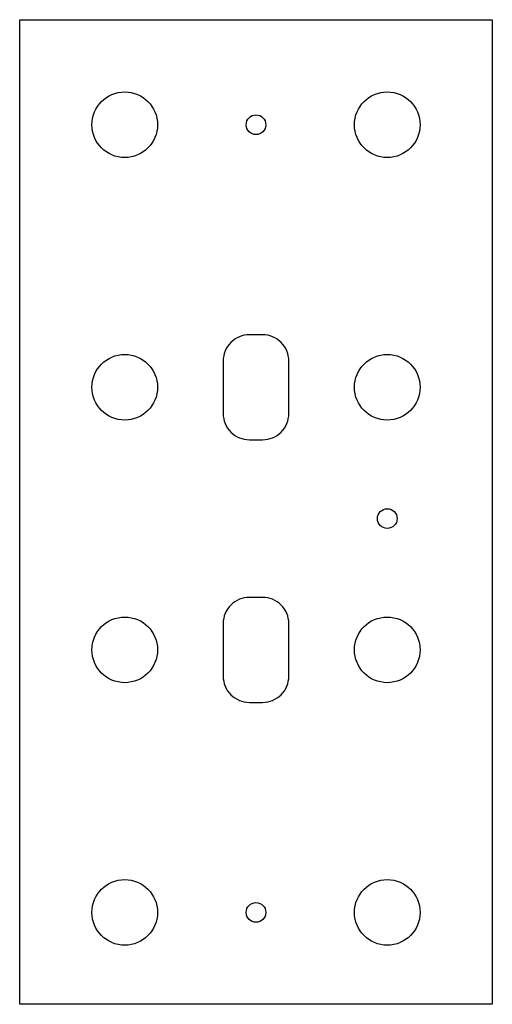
# Model space of a CAD drawing. Extents: x 10 to 82, y 10 to 160.
import ezdxf

# ---------------------------------------------------------------- set-up
doc = ezdxf.new("R2010")
doc.units = 0
doc.header["$LTSCALE"] = 10
doc.layers.add('A-DETL-___4', color=4, linetype='CONTINUOUS')

msp = doc.modelspace()

# ---------------------------------------------------------------- linework, layer by layer
at = {"layer": 'A-DETL-___4'}
msp.add_lwpolyline([(10, 10), (10, 160), (82, 160), (82, 10)], close=True, dxfattribs=at)
for points in [[(51, 100), (51, 108, 0.414214), (47, 112), (45, 112, 0.414214), (41, 108), (41, 100, 0.414214), (45, 96), (47, 96, 0.414214)], [(51, 60), (51, 68, 0.414214), (47, 72), (45, 72, 0.414214), (41, 68), (41, 60, 0.414214), (45, 56), (47, 56, 0.414214)]]:
    msp.add_lwpolyline(points, format="xyb", close=True, dxfattribs=at)
for centre, radius in [((26, 144), 5), ((66, 144), 5), ((46, 144), 1.5), ((26, 104), 5), ((66, 104), 5), ((66, 84), 1.5), ((26, 64), 5), ((66, 64), 5), ((26, 24), 5), ((66, 24), 5), ((46, 24), 1.5)]:
    msp.add_circle(centre, radius, dxfattribs=at)

doc.saveas('drawing.dxf')
